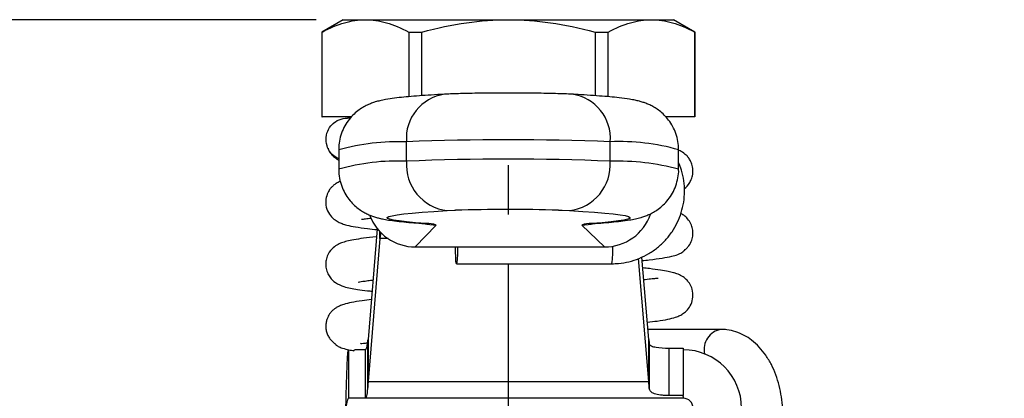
# Model space of a CAD drawing. Header units: inches. Extents: x 0.5 to 21.5, y 0.5 to 16.5.
# Tile 6 of 20: x 4.885 to 6.88, y 6.091 to 6.859. Entities that reach past the tile are written whole.
import ezdxf

# ---------------------------------------------------------------- set-up
doc = ezdxf.new("R2010")
doc.units = ezdxf.units.IN
doc.header["$LTSCALE"] = 2
doc.header["$MEASUREMENT"] = 0
doc.linetypes.add('SLD-Center', pattern=[0.75, 0.6, -0.05, 0.05, -0.05])
doc.linetypes.add('SLD-Solid', pattern=[0])
doc.layers.add('CENTER', color=40, linetype='SLD-Center')
doc.layers.add('DIMENSIONS', color=140, linetype='SLD-Solid', lineweight=25)
doc.styles.add('SLDTEXTSTYLE0', font='TXT', dxfattribs={"width": 0.7})
doc.dimstyles.new('SLDDIMSTYLE0', dxfattribs={"dimtxt": 0.169922, "dimasz": 0.26, "dimexe": 0, "dimexo": 0.0625, "dimgap": 0.04248, "dimtad": 0, "dimtih": 1, "dimtoh": 1, "dimrnd": 1e-09, "dimdsep": 46, "dimtxsty": 'SLDTEXTSTYLE0', "dimsah": 1, "dimcen": 0.09, "dimadec": 0, "dimazin": 2, "dimtfac": 1, "dimtofl": 0, "dimtmove": 0, "dimatfit": 3, "dimfxl": 0, "dimfrac": 2, "dimtolj": 1, "dimtzin": 12, "dimarcsym": 0})
doc.dimstyles.new('SLDDIMSTYLE1', dxfattribs={"dimtxt": 0.169922, "dimasz": 0.26, "dimexe": 0, "dimexo": 0.0625, "dimgap": 0.04248, "dimtad": 0, "dimtih": 1, "dimtoh": 1, "dimrnd": 1e-09, "dimzin": 12, "dimdsep": 46, "dimtxsty": 'SLDTEXTSTYLE0', "dimsah": 1, "dimcen": 0.09, "dimadec": 0, "dimazin": 3, "dimtfac": 1, "dimtofl": 0, "dimtmove": 0, "dimatfit": 3, "dimfxl": 0, "dimfrac": 2, "dimtolj": 1, "dimtzin": 12, "dimarcsym": 0})

# ---------------------------------------------------------------- blocks, each defined once
blk = doc.blocks.new('_D_2')
at = {"layer": 'DIMENSIONS'}
for p, q in [((5.4853, 6.8592), (3.9519, 6.8592)), ((4.2019, 6.8592), (4.2019, 6.0954)), ((3.9495, 5.7873), (3.8924, 5.7873)), ((3.8924, 5.7873), (3.8924, 5.5173)), ((4.4544, 5.7873), (4.5115, 5.7873)), ((4.5115, 5.7873), (4.5115, 5.5173)), ((3.8924, 5.5173), (3.9495, 5.5173)), ((4.5115, 5.5173), (4.4544, 5.5173)), ((4.2019, 4.7155), (4.2019, 5.4792)), ((5.2003, 4.7155), (3.9519, 4.7155))]:
    blk.add_line(p, q, dxfattribs=at)
for points in [[(4.2019, 6.8592), (4.1619, 6.5992), (4.2419, 6.5992)], [(4.2019, 4.7155), (4.2419, 4.9755), (4.1619, 4.9755)]]:
    blk.add_solid(points, dxfattribs=at)
at = {"layer": 'DIMENSIONS', "char_height": 0.16667, "attachment_point": 1, "style": 'SLDTEXTSTYLE0'}
for s, insert in [('2.14', (3.9495, 6.0402)), ('54.5', (3.9495, 5.7321))]:
    blk.add_mtext(s, dxfattribs=dict(at, insert=insert))
blk = doc.blocks.new('_D_3')
at = {"layer": 'DIMENSIONS'}
for p, q in [((8.0068, 6.1254), (7.5068, 6.1254)), ((7.5068, 6.1254), (7.5068, 5.6505)), ((8.3132, 6.1254), (8.2561, 6.1254)), ((8.2561, 6.1254), (8.2561, 5.8553)), ((8.8181, 6.1254), (8.8752, 6.1254)), ((8.8752, 6.1254), (8.8752, 5.8553)), ((8.2561, 5.8553), (8.3132, 5.8553)), ((8.8752, 5.8553), (8.8181, 5.8553)), ((6.8033, 5.6505), (7.7568, 5.6505)), ((7.5068, 4.7647), (7.5068, 5.6505)), ((6.8033, 4.7647), (7.7568, 4.7647))]:
    blk.add_line(p, q, dxfattribs=at)
for points in [[(7.5068, 5.6505), (7.4668, 5.3905), (7.5468, 5.3905)], [(7.5068, 4.7647), (7.5468, 5.0247), (7.4668, 5.0247)]]:
    blk.add_solid(points, dxfattribs=at)
at = {"layer": 'DIMENSIONS', "char_height": 0.16667, "attachment_point": 1, "style": 'SLDTEXTSTYLE0'}
for s, insert in [('0.89', (8.3132, 6.3783)), ('22.5', (8.3132, 6.0702))]:
    blk.add_mtext(s, dxfattribs=dict(at, insert=insert))

msp = doc.modelspace()

# ---------------------------------------------------------------- linework, layer by layer
for p, q in [((5.5405, 6.8592), (5.4972, 6.8342)), ((5.5405, 6.8592), (5.5853, 6.8592)), ((5.5853, 6.8592), (5.8751, 6.8592)), ((5.8751, 6.8592), (6.165, 6.8592)), ((6.165, 6.8592), (6.2098, 6.8592)), ((6.2531, 6.8342), (6.2098, 6.8592)), ((5.4972, 6.8342), (5.4972, 6.6623)), ((5.4972, 6.8342), (5.4975, 6.8342)), ((5.4975, 6.6623), (5.4975, 6.8342)), ((5.6732, 6.8342), (5.6995, 6.8342)), ((5.6732, 6.8342), (5.6732, 6.703)), ((5.6995, 6.7051), (5.6995, 6.8342)), ((6.0508, 6.8342), (6.0508, 6.7051)), ((6.0508, 6.8342), (6.0771, 6.8342)), ((6.0771, 6.703), (6.0771, 6.8342)), ((6.2528, 6.8342), (6.2528, 6.6623)), ((6.2528, 6.8342), (6.2531, 6.8342)), ((6.2531, 6.6623), (6.2531, 6.8342)), ((5.4972, 6.6623), (5.4975, 6.6623)), ((5.5574, 6.6623), (5.4975, 6.6623)), ((5.5221, 6.65), (5.5203, 6.6483)), ((5.5551, 6.6596), (5.5488, 6.6596)), ((6.2528, 6.6623), (6.1938, 6.6623)), ((6.2528, 6.6623), (6.2531, 6.6623)), ((5.6686, 6.5722), (5.6686, 6.6116)), ((6.0813, 6.5722), (6.0813, 6.6116)), ((5.5312, 6.5953), (5.5312, 6.556)), ((6.2201, 6.5559), (6.2201, 6.5953)), ((5.7015, 6.446), (5.7084, 6.4459)), ((6.0508, 6.4461), (6.0439, 6.4459)), ((5.6095, 6.4354), (5.5908, 6.211)), ((5.6149, 6.4153), (5.6149, 6.4292)), ((5.6164, 6.428), (5.6149, 6.4153)), ((5.6864, 6.3984), (5.7288, 6.4426)), ((6.0238, 6.4426), (6.0699, 6.3984)), ((5.6149, 6.4153), (5.5908, 6.1258)), ((5.6313, 6.4153), (5.6149, 6.4153)), ((5.6864, 6.3984), (6.0699, 6.3984)), ((6.1595, 6.1258), (6.1388, 6.3748)), ((6.1595, 6.211), (6.1456, 6.3779)), ((5.77, 6.3643), (6.0845, 6.3643)), ((6.306, 6.2312), (6.1578, 6.2312)), ((5.5908, 6.211), (5.5908, 6.1258)), ((6.1595, 6.1258), (6.1595, 6.211)), ((5.551, 6.1899), (5.551, 6.0915)), ((5.5855, 6.1899), (5.5632, 6.1899)), ((5.5855, 6.0915), (5.5855, 6.1899)), ((5.5897, 6.2021), (5.5897, 6.1114)), ((6.1606, 6.2021), (6.1606, 6.1114)), ((6.1999, 6.1933), (6.1999, 6.097)), ((6.1999, 6.1933), (6.2295, 6.1933)), ((6.2295, 6.1933), (6.2295, 6.1899)), ((6.2295, 6.1899), (6.2295, 6.1495)), ((6.2295, 6.1495), (6.2295, 6.097)), ((5.5908, 6.1258), (6.1595, 6.1258)), ((5.5855, 6.0915), (5.551, 6.0915)), ((6.2295, 6.0915), (5.5855, 6.0915)), ((6.2295, 6.097), (6.1999, 6.097)), ((6.2295, 6.0949), (6.2295, 6.097)), ((6.2295, 6.0949), (6.2295, 6.0915))]:
    msp.add_line(p, q)
at = {"flags": 128}
for points in [[(5.7084, 6.4459), (5.6868, 6.4475), (5.6686, 6.4492), (5.6537, 6.451), (5.6424, 6.4528), (5.6346, 6.4546), (5.6304, 6.4564), (5.6298, 6.4582), (5.6328, 6.46), (5.6393, 6.4618), (5.6495, 6.4636), (5.6631, 6.4654), (5.6802, 6.4671), (5.7006, 6.4688), (5.7243, 6.4704), (5.7512, 6.472)], [(5.7512, 6.472), (5.7661, 6.4727), (5.7677, 6.4727)], [(5.9767, 6.4729), (5.9839, 6.4727), (5.9989, 6.472)], [(5.9989, 6.472), (6.0259, 6.4704), (6.0497, 6.4688), (6.0703, 6.4671), (6.0875, 6.4654), (6.1013, 6.4636), (6.1116, 6.4619), (6.1183, 6.46), (6.1215, 6.4582), (6.121, 6.4564), (6.1169, 6.4546), (6.1093, 6.4528), (6.0981, 6.451), (6.0834, 6.4493), (6.0653, 6.4475), (6.0439, 6.4459)], [(5.7034, 6.4459), (5.7096, 6.4445), (5.7288, 6.4426)], [(6.0238, 6.4426), (6.043, 6.4445), (6.054, 6.4474)], [(5.7722, 6.3984), (5.7721, 6.3948), (5.7718, 6.3832), (5.7714, 6.3738), (5.7708, 6.3673), (5.7702, 6.3644), (5.7695, 6.3654), (5.7689, 6.3701), (5.7683, 6.3782), (5.768, 6.3888), (5.7678, 6.3984)]]:
    msp.add_lwpolyline(points, dxfattribs=at)
for centre, radius, start, end in [((5.7583, 6.6188), 0.09, 97.9083, 184.6209), ((5.9917, 6.6189), 0.09, 355.3333, 82.051), ((5.6545, 6.1414), 0.4704, 88.2796, 105.1975), ((5.8752, 1.4529), 5.1628, 87.712, 92.2939), ((6.1001, 6.173), 0.439, 74.1386, 92.4567), ((5.6497, 6.1424), 0.4302, 87.4835, 105.9928), ((5.7623, 6.5653), 0.094, 175.7833, 263.22), ((5.8752, 1.4136), 5.1628, 87.712, 92.2939), ((5.9877, 6.5653), 0.0939, 276.8512, 4.2584), ((6.0953, 6.0926), 0.4798, 74.9243, 91.6724), ((5.8756, 3.0378), 3.4366, 88.3144, 91.7994), ((5.7122, 6.4047), 0.0414, 66.4183, 95.2784), ((6.04, 6.4066), 0.0394, 84.3291, 114.2353), ((5.9272, 6.3919), 0.1598, 350.0381, 2.845), ((6.3124, 6.191), 0.0407, 98.9721, 193.1916), ((6.2295, 6.0718), 0.1181, 0, 90), ((6.2295, 6.0718), 0.0197, 0, 90)]:
    msp.add_arc(centre, radius, start, end)
for centre, start_param, end_param in [((6.0699, 6.4968), 4.691177, 5.92927), ((5.6864, 6.4968), 3.472501, 4.691177)]:
    msp.add_ellipse(centre, major_axis=(0.0985, 0.0021), ratio=0.998782, start_param=start_param, end_param=end_param)
for points, knots in [([(5.4975, 6.8342), (5.5135, 6.8428), (5.5284, 6.8489), (5.5572, 6.8571), (5.5712, 6.8592), (5.5853, 6.8592)], [0, 0, 0, 0, 0.5, 0.5, 1, 1, 1, 1]), ([(5.5853, 6.8592), (5.5995, 6.8592), (5.6135, 6.8571), (5.6423, 6.8489), (5.6572, 6.8428), (5.6732, 6.8342)], [0, 0, 0, 0, 0.5, 0.5, 1, 1, 1, 1]), ([(5.6995, 6.8342), (5.7315, 6.8428), (5.7612, 6.8489), (5.8188, 6.8571), (5.8468, 6.8592), (5.8751, 6.8592)], [0, 0, 0, 0, 0.5, 0.5, 1, 1, 1, 1]), ([(5.8751, 6.8592), (5.9035, 6.8592), (5.9315, 6.8571), (5.9891, 6.8489), (6.0188, 6.8428), (6.0508, 6.8342)], [0, 0, 0, 0, 0.5, 0.5, 1, 1, 1, 1]), ([(6.0771, 6.8342), (6.0931, 6.8428), (6.108, 6.8489), (6.1368, 6.8571), (6.1508, 6.8592), (6.165, 6.8592)], [0, 0, 0, 0, 0.5, 0.5, 1, 1, 1, 1]), ([(6.165, 6.8592), (6.1791, 6.8592), (6.1931, 6.8571), (6.2219, 6.8489), (6.2368, 6.8428), (6.2528, 6.8342)], [0, 0, 0, 0, 0.5, 0.5, 1, 1, 1, 1]), ([(5.7459, 6.708), (5.7412, 6.7077), (5.7272, 6.7069), (5.7059, 6.7056), (5.683, 6.7039), (5.6624, 6.7021), (5.6436, 6.7), (5.6284, 6.6978), (5.6162, 6.6953), (5.6066, 6.6928), (5.5981, 6.69), (5.5895, 6.6864), (5.5801, 6.6814), (5.57, 6.6746), (5.5596, 6.6655), (5.5499, 6.6541), (5.5415, 6.6405), (5.5353, 6.6251), (5.5316, 6.6099), (5.5315, 6.5998), (5.5315, 6.5954)], [0, 0, 0, 0, 0.050194, 0.147743, 0.246128, 0.34637, 0.450245, 0.562969, 0.636767, 0.685809, 0.721551, 0.753227, 0.782919, 0.812386, 0.842682, 0.874313, 0.906907, 0.940061, 0.973512, 1, 1, 1, 1]), ([(5.8846, 6.7104), (5.882, 6.7105), (5.872, 6.7105), (5.8545, 6.7104), (5.8327, 6.7103), (5.8117, 6.71), (5.7918, 6.7096), (5.7736, 6.7091), (5.7582, 6.7086), (5.7497, 6.7082), (5.7459, 6.708)], [0, 0, 0, 0, 0.048377, 0.186771, 0.325226, 0.463925, 0.603146, 0.74332, 0.885231, 1, 1, 1, 1]), ([(6.0041, 6.708), (6.0017, 6.7081), (5.9943, 6.7085), (5.9804, 6.709), (5.9619, 6.7095), (5.942, 6.7099), (5.9209, 6.7102), (5.9016, 6.7104), (5.8894, 6.7104), (5.8846, 6.7104)], [0, 0, 0, 0, 0.08403, 0.255863, 0.420232, 0.580803, 0.739613, 0.897525, 1, 1, 1, 1]), ([(6.2201, 6.5954), (6.2198, 6.6011), (6.2193, 6.6124), (6.2149, 6.6285), (6.2084, 6.643), (6.2002, 6.6556), (6.191, 6.666), (6.1814, 6.6744), (6.1721, 6.6808), (6.1633, 6.6856), (6.1552, 6.6891), (6.1475, 6.6919), (6.1397, 6.6941), (6.1307, 6.6962), (6.1178, 6.6985), (6.1016, 6.7007), (6.0811, 6.7027), (6.0598, 6.7045), (6.0362, 6.7061), (6.0169, 6.7073), (6.0061, 6.7079), (6.0041, 6.708)], [0, 0, 0, 0, 0.033621, 0.067046, 0.098848, 0.129259, 0.158398, 0.186349, 0.213441, 0.240652, 0.269303, 0.30144, 0.3401, 0.390122, 0.461643, 0.590115, 0.690393, 0.786307, 0.887607, 0.979754, 1, 1, 1, 1]), ([(5.5056, 6.6163), (5.5057, 6.6276), (5.5102, 6.639), (5.5262, 6.6549), (5.5375, 6.6596), (5.5488, 6.6596)], [0, 0, 0, 0, 0.5, 0.5, 1, 1, 1, 1]), ([(5.5312, 6.577), (5.5266, 6.5796), (5.5171, 6.5849), (5.5076, 6.5994), (5.5062, 6.6106), (5.5056, 6.6163)], [0, 0, 0, 0, 0.315278, 0.657639, 1, 1, 1, 1]), ([(5.5095, 6.5987), (5.5096, 6.5985), (5.5107, 6.5943), (5.5155, 6.5874), (5.5224, 6.5801), (5.5285, 6.5759), (5.5305, 6.575), (5.5312, 6.5747)], [0, 0, 0, 0, 0.019615, 0.332424, 0.613099, 0.862932, 1, 1, 1, 1]), ([(6.2316, 6.5168), (6.2318, 6.5169), (6.2353, 6.5191), (6.2416, 6.5264), (6.2471, 6.5376), (6.2495, 6.5485), (6.2489, 6.5603), (6.2456, 6.5705), (6.2413, 6.5779), (6.2359, 6.5844), (6.2287, 6.5902), (6.2235, 6.5931), (6.2205, 6.5942), (6.2201, 6.5943)], [0, 0, 0, 0, 0.007109, 0.170638, 0.262489, 0.360224, 0.463489, 0.555576, 0.630034, 0.687759, 0.795084, 0.978003, 1, 1, 1, 1]), ([(6.0845, 6.3643), (6.089, 6.3644), (6.1008, 6.3648), (6.1196, 6.368), (6.1403, 6.3747), (6.1598, 6.3844), (6.1777, 6.3968), (6.1936, 6.4117), (6.2071, 6.4288), (6.2179, 6.4477), (6.2259, 6.468), (6.2308, 6.4893), (6.2326, 6.511), (6.231, 6.5328), (6.227, 6.5524), (6.2222, 6.5642), (6.2201, 6.5692)], [0, 0, 0, 0, 0.046601, 0.121305, 0.196049, 0.270793, 0.34554, 0.42029, 0.495045, 0.569804, 0.644569, 0.719338, 0.794112, 0.868889, 0.943667, 1, 1, 1, 1]), ([(5.5315, 6.556), (5.5314, 6.5543), (5.5309, 6.5467), (5.5333, 6.5336), (5.5383, 6.5178), (5.5455, 6.5039), (5.554, 6.492), (5.5634, 6.4822), (5.5729, 6.4746), (5.5821, 6.4687), (5.5907, 6.4644), (5.5986, 6.4611), (5.6063, 6.4586), (5.6144, 6.4564), (5.6241, 6.4543), (5.6368, 6.4522), (5.653, 6.4502), (5.6724, 6.4483), (5.6888, 6.4469), (5.6989, 6.4462), (5.7015, 6.446)], [0, 0, 0, 0, 0.012625, 0.054535, 0.09418, 0.131978, 0.168159, 0.202833, 0.236145, 0.268703, 0.301967, 0.337581, 0.37847, 0.428803, 0.495751, 0.596423, 0.726257, 0.846597, 0.961474, 1, 1, 1, 1]), ([(6.0509, 6.4461), (6.0548, 6.4464), (6.0666, 6.4472), (6.0843, 6.4487), (6.1035, 6.4507), (6.1189, 6.4528), (6.1318, 6.4552), (6.1418, 6.4576), (6.1512, 6.4605), (6.1595, 6.4638), (6.1688, 6.4684), (6.1787, 6.4747), (6.1891, 6.4833), (6.1991, 6.4941), (6.2079, 6.5072), (6.2148, 6.5221), (6.2188, 6.5383), (6.2206, 6.5499), (6.2201, 6.5558), (6.2201, 6.5561)], [0, 0, 0, 0, 0.060749, 0.181949, 0.306047, 0.43862, 0.530371, 0.608766, 0.652841, 0.692166, 0.728363, 0.76398, 0.800187, 0.838009, 0.877134, 0.917038, 0.957368, 0.997903, 1, 1, 1, 1]), ([(5.5346, 6.5309), (5.533, 6.5304), (5.5288, 6.5289), (5.5239, 6.5258), (5.5201, 6.5229), (5.5165, 6.5193), (5.513, 6.5151), (5.5084, 6.5075), (5.5044, 6.4939), (5.5055, 6.4775), (5.512, 6.4644), (5.5212, 6.4546), (5.5304, 6.4488), (5.5385, 6.4453), (5.5497, 6.4419), (5.5659, 6.4388), (5.5857, 6.4359), (5.6025, 6.4342), (5.6093, 6.4336)], [0, 0, 0, 0, 0.042438, 0.113081, 0.156071, 0.168108, 0.180489, 0.214503, 0.261218, 0.318885, 0.387357, 0.4526, 0.508923, 0.568104, 0.640974, 0.759605, 0.902974, 1, 1, 1, 1]), ([(6.1462, 6.3707), (6.1511, 6.3712), (6.1667, 6.3728), (6.1872, 6.3757), (6.2058, 6.3791), (6.2171, 6.3824), (6.2241, 6.3856), (6.2276, 6.3879), (6.2304, 6.3901), (6.2329, 6.3922), (6.2352, 6.3944), (6.2371, 6.3963), (6.239, 6.3985), (6.2429, 6.4035), (6.2463, 6.4098), (6.2485, 6.4177), (6.2493, 6.4247), (6.2489, 6.4332), (6.2462, 6.4434), (6.24, 6.4544), (6.2319, 6.462), (6.2271, 6.4646), (6.2246, 6.4661)], [0, 0, 0, 0, 0.069561, 0.222354, 0.364642, 0.483615, 0.55742, 0.617911, 0.642019, 0.661242, 0.669771, 0.678095, 0.686677, 0.695946, 0.735768, 0.753051, 0.768858, 0.799384, 0.836896, 0.882473, 0.936841, 1, 1, 1, 1]), ([(5.5776, 6.455), (5.5775, 6.4549), (5.5773, 6.4543), (5.5819, 6.4551), (5.5881, 6.4558), (5.595, 6.4566), (5.5971, 6.4569)], [0, 0, 0, 0, 0.071309, 0.380953, 0.807831, 1, 1, 1, 1]), ([(5.7015, 6.446), (5.7029, 6.4459), (5.7062, 6.4457), (5.7091, 6.4454), (5.7092, 6.4454), (5.7092, 6.4454)], [0, 0, 0, 0, 0.3350781, 0.7601388, 1, 1, 1, 1]), ([(6.0432, 6.4454), (6.0431, 6.4454), (6.0428, 6.4453), (6.0443, 6.4455), (6.047, 6.4458), (6.0498, 6.446), (6.0509, 6.4461)], [0, 0, 0, 0, 0.019015, 0.355051, 0.769582, 1, 1, 1, 1]), ([(5.6081, 6.419), (5.6081, 6.419), (5.5974, 6.418), (5.582, 6.4161), (5.562, 6.4131), (5.548, 6.4102), (5.5374, 6.4069), (5.5288, 6.4034), (5.5166, 6.3946), (5.5085, 6.3825), (5.505, 6.3692), (5.5048, 6.3573), (5.508, 6.346), (5.515, 6.3342), (5.526, 6.3243), (5.5419, 6.3175), (5.5552, 6.3147), (5.5698, 6.3122), (5.5843, 6.3101), (5.5958, 6.309), (5.5989, 6.3086)], [0, 0, 0, 0, 0.000496, 0.102518, 0.19168, 0.267853, 0.331088, 0.383742, 0.426252, 0.475527, 0.502994, 0.532104, 0.561315, 0.590025, 0.648012, 0.729314, 0.804354, 0.878857, 0.966566, 1, 1, 1, 1]), ([(6.1566, 6.2459), (6.1635, 6.2466), (6.1793, 6.2484), (6.1977, 6.2515), (6.2123, 6.2551), (6.2225, 6.2591), (6.2296, 6.2631), (6.2379, 6.27), (6.2459, 6.2816), (6.2499, 6.2964), (6.2484, 6.3115), (6.2438, 6.3223), (6.238, 6.3303), (6.2321, 6.3357), (6.2266, 6.3394), (6.2213, 6.3421), (6.2156, 6.3444), (6.2087, 6.3465), (6.1983, 6.3489), (6.1827, 6.3516), (6.1655, 6.3539), (6.152, 6.3553), (6.1475, 6.3558)], [0, 0, 0, 0, 0.07575, 0.173751, 0.256666, 0.309013, 0.353262, 0.393478, 0.433025, 0.472575, 0.510858, 0.539782, 0.557888, 0.583855, 0.616353, 0.642181, 0.673191, 0.718957, 0.780921, 0.858968, 0.952958, 1, 1, 1, 1]), ([(5.5714, 6.3274), (5.5714, 6.3273), (5.5707, 6.3268), (5.5743, 6.3279), (5.58, 6.3286), (5.5889, 6.33), (5.5972, 6.3309), (5.6008, 6.3313)], [0, 0, 0, 0, 0.025182, 0.241991, 0.492555, 0.777517, 1, 1, 1, 1]), ([(6.1789, 6.3341), (6.1789, 6.3343), (6.1791, 6.3348), (6.1752, 6.3343), (6.1665, 6.3335), (6.1576, 6.3325), (6.1504, 6.3318), (6.1495, 6.3317)], [0, 0, 0, 0, 0.064838, 0.33457, 0.632748, 0.950097, 1, 1, 1, 1]), ([(5.5975, 6.2916), (5.5911, 6.2909), (5.5758, 6.2891), (5.5574, 6.2859), (5.5428, 6.2824), (5.5333, 6.279), (5.5269, 6.2758), (5.5222, 6.2726), (5.5177, 6.2687), (5.512, 6.2619), (5.5081, 6.2542), (5.5057, 6.2458), (5.505, 6.2396), (5.5051, 6.2341), (5.5057, 6.2287), (5.5077, 6.2217), (5.511, 6.2154), (5.5147, 6.2107), (5.5178, 6.2074), (5.5198, 6.2055), (5.5215, 6.2039), (5.523, 6.2027), (5.5246, 6.2013), (5.5253, 6.2004), (5.5265, 6.1991), (5.5295, 6.1969), (5.5363, 6.1938), (5.5466, 6.1908), (5.5564, 6.189), (5.5602, 6.1884)], [0, 0, 0, 0, 0.077395, 0.18601, 0.2831, 0.344994, 0.394136, 0.430535, 0.454649, 0.476179, 0.507456, 0.526951, 0.54825, 0.558305, 0.568098, 0.588134, 0.610818, 0.63045, 0.637962, 0.644394, 0.650349, 0.656559, 0.663675, 0.682333, 0.705225, 0.746809, 0.837903, 0.937152, 1, 1, 1, 1]), ([(6.431, 6.058), (6.431, 6.0623), (6.4308, 6.0745), (6.4287, 6.0945), (6.4242, 6.1174), (6.4173, 6.1395), (6.4083, 6.1601), (6.397, 6.1791), (6.3837, 6.1957), (6.369, 6.2092), (6.353, 6.2197), (6.3361, 6.2269), (6.3201, 6.2307), (6.31, 6.2311), (6.306, 6.2312)], [0, 0, 0, 0, 0.0495, 0.140086, 0.231072, 0.322633, 0.414936, 0.507973, 0.601204, 0.693487, 0.773975, 0.860893, 0.944814, 1, 1, 1, 1]), ([(5.5897, 6.2021), (5.5899, 6.2034), (5.5901, 6.2048), (5.5904, 6.2078), (5.5906, 6.2093), (5.5908, 6.211)], [0, 0, 0, 0, 0.02540212, 0.02540212, 0.05080423, 0.05080423, 0.05080423, 0.05080423]), ([(5.5457, 6.0718), (5.5462, 6.0872), (5.5466, 6.1024), (5.5475, 6.1309), (5.5479, 6.1439), (5.5488, 6.1657), (5.5492, 6.1745), (5.5499, 6.1836), (5.5501, 6.1859), (5.5506, 6.1891), (5.5508, 6.1899), (5.551, 6.1899)], [0, 0, 0, 0, 0.11735, 0.11735, 0.2346383, 0.2346383, 0.3519265, 0.3519265, 0.412281, 0.412281, 0.4726362, 0.4726362, 0.4726362, 0.4726362]), ([(5.5604, 6.1889), (5.5607, 6.1883), (5.5616, 6.1868), (5.5626, 6.1887), (5.5632, 6.1899)], [0, 0, 0, 0, 0.340678, 1, 1, 1, 1]), ([(5.5756, 6.2031), (5.5757, 6.2029), (5.576, 6.2023), (5.5805, 6.2029), (5.5869, 6.2037), (5.59, 6.2041)], [0, 0, 0, 0, 0.229349, 0.639767, 1, 1, 1, 1]), ([(5.5855, 6.1899), (5.5862, 6.1899), (5.5869, 6.1909), (5.5883, 6.195), (5.589, 6.1981), (5.5897, 6.2021)], [0, 0, 0, 0, 0.0796034, 0.0796034, 0.1592069, 0.1592069, 0.1592069, 0.1592069]), ([(6.1606, 6.2021), (6.1608, 6.2004), (6.1624, 6.1989), (6.1673, 6.1965), (6.1706, 6.1957), (6.1819, 6.1937), (6.1909, 6.1933), (6.1999, 6.1933)], [0, 0, 0, 0, 0.25, 0.25, 0.5, 0.5, 1, 1, 1, 1]), ([(5.5908, 6.1258), (5.5906, 6.1231), (5.5904, 6.1205), (5.5901, 6.1157), (5.5899, 6.1134), (5.5897, 6.1114)], [0, 0, 0, 0, 0.04124237, 0.04124237, 0.08248473, 0.08248473, 0.08248473, 0.08248473]), ([(5.5897, 6.1114), (5.589, 6.1048), (5.5883, 6.0998), (5.5869, 6.0932), (5.5862, 6.0915), (5.5855, 6.0915)], [0, 0, 0, 0, 0.129171, 0.129171, 0.258342, 0.258342, 0.258342, 0.258342]), ([(6.1999, 6.097), (6.197, 6.097), (6.1942, 6.0971), (6.1888, 6.0974), (6.1861, 6.0977), (6.1787, 6.0986), (6.1745, 6.0996), (6.1677, 6.1021), (6.1652, 6.1036), (6.1617, 6.1072), (6.1608, 6.1091), (6.1606, 6.1114)], [0, 0, 0, 0, 0.125, 0.125, 0.25, 0.25, 0.5, 0.5, 0.75, 0.75, 1, 1, 1, 1]), ([(5.551, 6.0915), (5.5506, 6.0915), (5.5501, 6.091), (5.5492, 6.089), (5.5488, 6.0875), (5.5479, 6.0838), (5.5475, 6.0816), (5.5466, 6.0768), (5.5462, 6.0743), (5.5457, 6.0718)], [0, 0, 0, 0, 0.02011163, 0.02011163, 0.04021313, 0.04021313, 0.0603146, 0.0603146, 0.07992761, 0.07992761, 0.07992761, 0.07992761])]:
    msp.add_open_spline(points, degree=3, knots=knots)
for points in [[(6.1595, 6.211), (6.1599, 6.2077), (6.1602, 6.2047), (6.1606, 6.2021)], [(6.1606, 6.1114), (6.1602, 6.1155), (6.1599, 6.1203), (6.1595, 6.1258)]]:
    msp.add_open_spline(points, degree=3)
at = {"layer": 'CENTER'}
msp.add_line((5.8751, 5.1643), (5.8751, 6.5797), dxfattribs=at)

# ---------------------------------------------------------------- dimensions: what is measured, and where the dimension line sits
at = {"layer": 'DIMENSIONS'}
for base, p1, p2, dimstyle, picture, middle in [((4.2019, 6.8592), (5.3003, 4.7155), (5.5853, 6.8592), 'SLDDIMSTYLE1', '_D_2', (4.2019, 5.7873)), ((7.5068, 5.6505), (6.7033, 4.7647), (6.7033, 5.6505), 'SLDDIMSTYLE0', '_D_3', (7.5068, 6.1254))]:
    dim = msp.add_linear_dim(base=base, p1=p1, p2=p2, angle=90, dimstyle=dimstyle, dxfattribs=at)
    dim.commit()
    dim.dimension.update_dxf_attribs({"geometry": picture, "text_midpoint": middle, "dimtype": 160})

doc.saveas('drawing.dxf')
